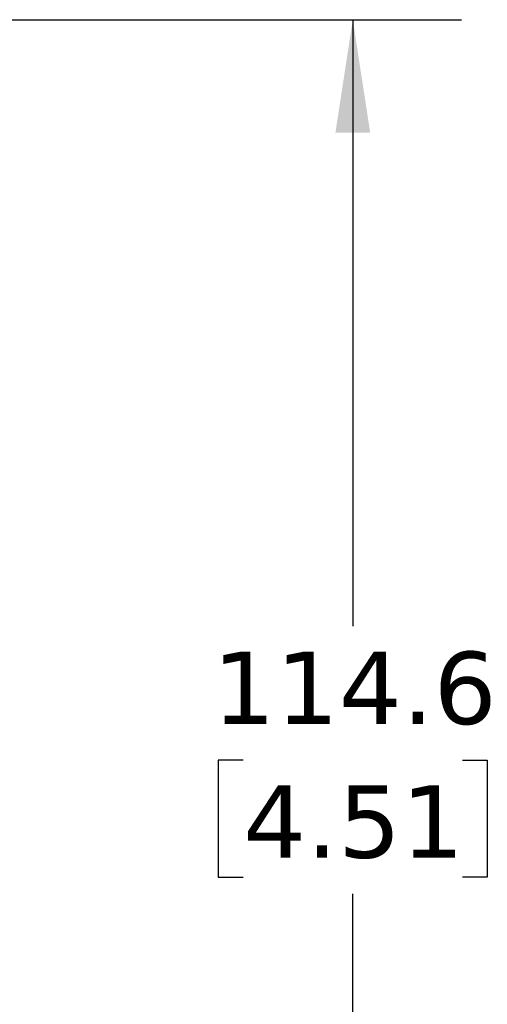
# Model space of a CAD drawing. Header units: millimetres. Extents: x 13 to 546, y 13 to 419.
# Tile 29 of 44: x 369 to 396, y 277 to 334. Entities that reach past the tile are written whole.
import ezdxf

# ---------------------------------------------------------------- set-up
doc = ezdxf.new("R2010")
doc.units = ezdxf.units.MM
doc.header["$LTSCALE"] = 2
doc.linetypes.add('SLD-Solid', pattern=[0])
doc.layers.add('DIMENSIONS', color=140, linetype='SLD-Solid', lineweight=25)
doc.styles.add('SLDTEXTSTYLE0', font='VERDANA.TTF')
doc.dimstyles.new('SLDDIMSTYLE4', dxfattribs={"dimtxt": 4.316016, "dimasz": 6.604, "dimexe": 0, "dimexo": 0.0625, "dimgap": 1.079004, "dimtad": 0, "dimtih": 1, "dimtoh": 1, "dimlfac": 1.25, "dimrnd": 1e-09, "dimzin": 12, "dimdsep": 46, "dimtxsty": 'SLDTEXTSTYLE0', "dimsah": 1, "dimcen": 0.09, "dimadec": 0, "dimazin": 3, "dimtfac": 1, "dimtofl": 0, "dimtmove": 0, "dimatfit": 3, "dimfxl": 0, "dimfrac": 2, "dimtolj": 1, "dimtzin": 12, "dimarcsym": 0})

# ---------------------------------------------------------------- blocks, each defined once
blk = doc.blocks.new('_D_11')
at = {"layer": 'DIMENSIONS'}
for p, q in [((358.809, 334.243), (394.796, 334.243)), ((388.446, 334.243), (388.446, 298.753)), ((382.033, 290.927), (380.584, 290.927)), ((380.584, 290.927), (380.584, 284.067)), ((394.859, 290.927), (396.308, 290.927)), ((396.308, 290.927), (396.308, 284.067)), ((380.584, 284.067), (382.033, 284.067)), ((396.308, 284.067), (394.859, 284.067)), ((388.446, 242.581), (388.446, 283.101)), ((354.256, 242.581), (394.796, 242.581))]:
    blk.add_line(p, q, dxfattribs=at)
for points in [[(388.446, 334.243), (387.43, 327.639), (389.462, 327.639)], [(388.446, 242.581), (389.462, 249.185), (387.43, 249.185)]]:
    blk.add_solid(points, dxfattribs=at)
at = {"layer": 'DIMENSIONS', "char_height": 4.2333, "attachment_point": 1, "style": 'SLDTEXTSTYLE0'}
for s, insert in [('114.6', (380.238, 297.27)), ('4.51', (382.033, 289.444))]:
    blk.add_mtext(s, dxfattribs=dict(at, insert=insert))

msp = doc.modelspace()

# ---------------------------------------------------------------- dimensions: what is measured, and where the dimension line sits
at = {"layer": 'DIMENSIONS'}
dim = msp.add_linear_dim(base=(388.4459, 334.2432), p1=(351.7163, 242.581), p2=(356.2691, 334.2432), angle=90, dimstyle='SLDDIMSTYLE4', dxfattribs=at)
dim.commit()
dim.dimension.update_dxf_attribs({"geometry": '_D_11', "text_midpoint": (388.4459, 290.927), "dimtype": 160})

doc.saveas('drawing.dxf')
